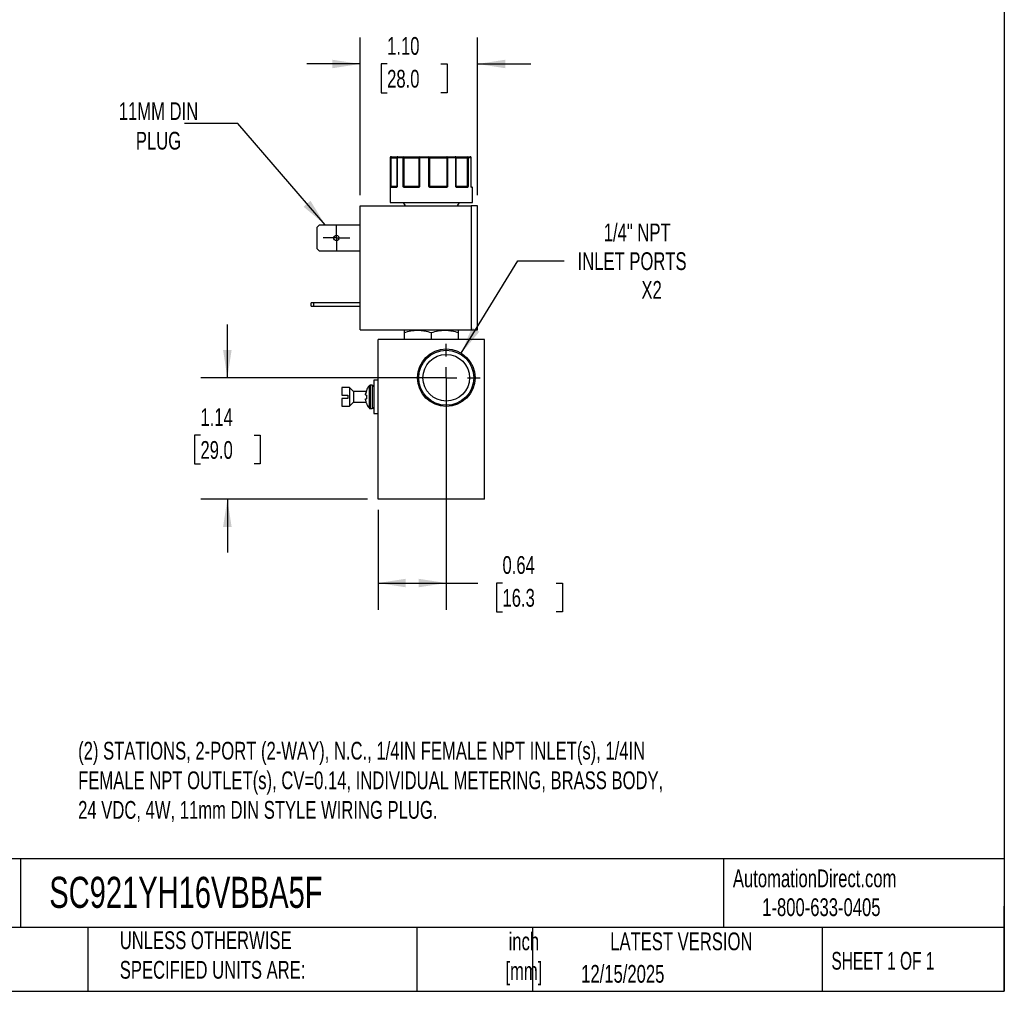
# Model space of a CAD drawing. Header units: inches. Extents: x 0.5 to 22.1, y 0.5 to 16.5.
# Tile 13 of 20: x 12.3 to 21.5, y 0.5 to 9.6. Entities that reach past the tile are written whole.
import ezdxf

# ---------------------------------------------------------------- set-up
doc = ezdxf.new("R2010")
doc.units = ezdxf.units.IN
doc.header["$LTSCALE"] = 2
doc.header["$MEASUREMENT"] = 0
doc.linetypes.add('SLD-Center', pattern=[0.75, 0.6, -0.05, 0.05, -0.05])
doc.linetypes.add('SLD-Solid', pattern=[0])
doc.layers.add('CENTER', color=40, linetype='SLD-Center')
doc.layers.add('DIMENSIONS', color=140, linetype='SLD-Solid', lineweight=25)
doc.layers.add('TEXT', color=140, linetype='SLD-Solid', lineweight=25)
doc.styles.add('SLDTEXTSTYLE0', font='TXT', dxfattribs={"width": 0.7})
doc.styles.add('SLDTEXTSTYLE1', font='TXT', dxfattribs={"width": 0.65})
doc.dimstyles.new('SLDDIMSTYLE2', dxfattribs={"dimtxt": 0.169922, "dimasz": 0.26, "dimexe": 0, "dimexo": 0.0625, "dimgap": 0.04248, "dimtad": 0, "dimtih": 1, "dimtoh": 1, "dimrnd": 1e-09, "dimzin": 4, "dimdsep": 46, "dimtxsty": 'SLDTEXTSTYLE0', "dimsah": 1, "dimcen": 0.09, "dimadec": 0, "dimazin": 1, "dimtfac": 1, "dimtmove": 0, "dimatfit": 0, "dimfxl": 0, "dimfrac": 2, "dimtolj": 1, "dimtzin": 12, "dimarcsym": 0})
doc.dimstyles.new('SLDDIMSTYLE3', dxfattribs={"dimtxt": 0.169922, "dimasz": 0.26, "dimexe": 0, "dimexo": 0.0625, "dimgap": 0.04248, "dimtad": 0, "dimtih": 1, "dimtoh": 1, "dimrnd": 1e-09, "dimdsep": 46, "dimtxsty": 'SLDTEXTSTYLE0', "dimsah": 1, "dimcen": 0.09, "dimadec": 0, "dimazin": 2, "dimtfac": 1, "dimtofl": 0, "dimtmove": 0, "dimatfit": 3, "dimfxl": 0, "dimfrac": 2, "dimtolj": 1, "dimtzin": 12, "dimarcsym": 0})
doc.dimstyles.new('SLDDIMSTYLE4', dxfattribs={"dimtxt": 0.169922, "dimasz": 0.26, "dimexe": 0, "dimexo": 0.0625, "dimgap": 0.04248, "dimtad": 0, "dimtih": 1, "dimtoh": 1, "dimrnd": 1e-09, "dimzin": 12, "dimdsep": 46, "dimtxsty": 'SLDTEXTSTYLE0', "dimsah": 1, "dimcen": 0.09, "dimadec": 0, "dimazin": 3, "dimtfac": 1, "dimtmove": 0, "dimatfit": 0, "dimfxl": 0, "dimfrac": 2, "dimtolj": 1, "dimtzin": 12, "dimarcsym": 0})
doc.dimstyles.new('SLDDIMSTYLE5', dxfattribs={"dimtxt": 0.169922, "dimasz": 0.26, "dimexe": 0, "dimexo": 0.0625, "dimgap": 0.04248, "dimtad": 0, "dimtih": 1, "dimtoh": 1, "dimrnd": 1e-09, "dimzin": 12, "dimdsep": 46, "dimtxsty": 'SLDTEXTSTYLE0', "dimsah": 1, "dimcen": 0, "dimadec": 0, "dimazin": 3, "dimtfac": 1, "dimtofl": 0, "dimtmove": 0, "dimatfit": 3, "dimfxl": 0, "dimfrac": 2, "dimtolj": 1, "dimtzin": 12, "dimarcsym": 0})
doc.dimstyles.new('SLDDIMSTYLE6', dxfattribs={"dimtxt": 0.18, "dimasz": 0.26, "dimexe": 0, "dimexo": 0.0625, "dimgap": 0, "dimtad": 0, "dimtih": 1, "dimtoh": 1, "dimdec": 0, "dimrnd": 1e-09, "dimzin": 0, "dimdsep": 46, "dimtxsty": 'Standard', "dimsah": 1, "dimcen": 0.09, "dimadec": 0, "dimazin": 0, "dimtfac": 0.26, "dimtdec": 0, "dimtofl": 0, "dimtmove": 0, "dimatfit": 3, "dimfxl": 0, "dimfrac": 2, "dimtolj": 1, "dimtzin": 0, "dimarcsym": 0})

# ---------------------------------------------------------------- blocks, each defined once
blk = doc.blocks.new('_D_8')
at = {"layer": 'DIMENSIONS'}
for p, q in [((16.2619, 6.1603), (16.2619, 4.0829)), ((15.6219, 5.0203), (15.6219, 4.0829)), ((15.6219, 4.3329), (16.2619, 4.3329)), ((16.2619, 4.3329), (16.5594, 4.3329)), ((16.7897, 4.3329), (16.7326, 4.3329)), ((16.7326, 4.3329), (16.7326, 4.0628)), ((17.2946, 4.3329), (17.3517, 4.3329)), ((17.3517, 4.3329), (17.3517, 4.0628)), ((16.7326, 4.0628), (16.7897, 4.0628)), ((17.3517, 4.0628), (17.2946, 4.0628))]:
    blk.add_line(p, q, dxfattribs=at)
for points in [[(15.6219, 4.3329), (15.8819, 4.2929), (15.8819, 4.3729)], [(16.2619, 4.3329), (16.0019, 4.3729), (16.0019, 4.2929)]]:
    blk.add_solid(points, dxfattribs=at)
at = {"layer": 'DIMENSIONS', "char_height": 0.16667, "attachment_point": 1, "style": 'SLDTEXTSTYLE0'}
for s, insert in [('0.64', (16.7897, 4.5858)), ('16.3', (16.7897, 4.2777))]:
    blk.add_mtext(s, dxfattribs=dict(at, insert=insert))
blk = doc.blocks.new('_D_9')
at = {"layer": 'DIMENSIONS'}
for p, q in [((14.2072, 6.2603), (14.2072, 6.7603)), ((16.1619, 6.2603), (13.9572, 6.2603)), ((13.9547, 5.721), (13.8976, 5.721)), ((13.8976, 5.721), (13.8976, 5.4509)), ((14.4596, 5.721), (14.5167, 5.721)), ((14.5167, 5.721), (14.5167, 5.4509)), ((13.8976, 5.4509), (13.9547, 5.4509)), ((14.5167, 5.4509), (14.4596, 5.4509)), ((15.5219, 5.1203), (13.9572, 5.1203)), ((14.2072, 5.1203), (14.2072, 4.6203))]:
    blk.add_line(p, q, dxfattribs=at)
for points in [[(14.2072, 6.2603), (14.2472, 6.5203), (14.1672, 6.5203)], [(14.2072, 5.1203), (14.1672, 4.8603), (14.2472, 4.8603)]]:
    blk.add_solid(points, dxfattribs=at)
at = {"layer": 'DIMENSIONS', "char_height": 0.16667, "attachment_point": 1, "style": 'SLDTEXTSTYLE0'}
for s, insert in [('1.14', (13.9547, 5.9739)), ('29.0', (13.9547, 5.6658))]:
    blk.add_mtext(s, dxfattribs=dict(at, insert=insert))
blk = doc.blocks.new('_D_10')
at = {"layer": 'DIMENSIONS'}
for p, q in [((16.4025, 6.4906), (16.9323, 7.3585)), ((16.9323, 7.3585), (17.3698, 7.3585))]:
    blk.add_line(p, q, dxfattribs=at)
blk.add_solid([(16.4025, 6.4906), (16.5721, 6.6917), (16.5038, 6.7334)], dxfattribs=at)
at = {"layer": 'DIMENSIONS', "attachment_point": 1, "style": 'SLDTEXTSTYLE0'}
for s, insert, char_height in [('1/4" NPT', (17.7404, 7.7084), 0.16667), ('INLET PORTS', (17.4948, 7.4383), 0.166667), ('X2', (18.0941, 7.1683), 0.16667)]:
    blk.add_mtext(s, dxfattribs=dict(at, insert=insert, char_height=char_height))
blk = doc.blocks.new('_D_11')
at = {"layer": 'DIMENSIONS'}
for p, q in [((15.4526, 7.9757), (15.4526, 9.456)), ((16.5566, 7.9757), (16.5566, 9.456)), ((15.4526, 9.206), (14.9526, 9.206)), ((15.707, 9.206), (15.6499, 9.206)), ((15.6499, 9.206), (15.6499, 8.9359)), ((16.2119, 9.206), (16.269, 9.206)), ((16.269, 9.206), (16.269, 8.9359)), ((16.5566, 9.206), (17.0566, 9.206)), ((15.6499, 8.9359), (15.707, 8.9359)), ((16.269, 8.9359), (16.2119, 8.9359))]:
    blk.add_line(p, q, dxfattribs=at)
for points in [[(15.4526, 9.206), (15.1926, 9.246), (15.1926, 9.166)], [(16.5566, 9.206), (16.8166, 9.166), (16.8166, 9.246)]]:
    blk.add_solid(points, dxfattribs=at)
at = {"layer": 'DIMENSIONS', "char_height": 0.16667, "attachment_point": 1, "style": 'SLDTEXTSTYLE0'}
for s, insert in [('1.10', (15.707, 9.4589)), ('28.0', (15.707, 9.1508))]:
    blk.add_mtext(s, dxfattribs=dict(at, insert=insert))
blk = doc.blocks.new('SW_CENTERMARKSYMBOL_6')
at = {"layer": 'CENTER', "color": 0}
for p, q in [((0, 0.1), (0, 0.125)), ((0, 0), (0, 0.1)), ((-0.1, 0), (-0.125, 0)), ((0, 0), (-0.1, 0)), ((0, 0), (0, -0.1)), ((0, 0), (0.1, 0)), ((0.1, 0), (0.125, 0)), ((0, -0.1), (0, -0.125))]:
    blk.add_line(p, q, dxfattribs=at)
blk = doc.blocks.new('SW_CENTERMARKSYMBOL_7')
at = {"layer": 'CENTER', "color": 0}
for p, q in [((0, 0.2), (0, 0.319)), ((0, 0), (0, 0.1)), ((-0.2, 0), (-0.319, 0)), ((0, 0), (-0.1, 0)), ((0, 0), (0, -0.1)), ((0, 0), (0.1, 0)), ((0.2, 0), (0.319, 0)), ((0, -0.2), (0, -0.319))]:
    blk.add_line(p, q, dxfattribs=at)

msp = doc.modelspace()

# ---------------------------------------------------------------- linework, layer by layer
for p, q in [((15.7369, 8.3257), (15.7369, 7.9057)), ((15.7394, 8.3257), (15.7369, 8.3257)), ((15.7394, 8.0557), (15.7394, 8.3257)), ((15.744, 8.3257), (15.7394, 8.3257)), ((15.744, 8.0557), (15.744, 8.3257)), ((15.744, 8.3257), (15.7989, 8.3257)), ((15.7989, 8.3257), (15.7989, 8.0557)), ((15.8006, 8.3257), (15.7989, 8.3257)), ((15.8006, 8.3257), (15.8006, 8.0557)), ((15.8572, 8.3257), (15.8006, 8.3257)), ((15.8572, 8.0557), (15.8572, 8.3257)), ((15.8654, 8.3257), (15.8572, 8.3257)), ((15.8654, 8.3257), (16.0057, 8.3257)), ((15.8654, 8.0557), (15.8654, 8.3257)), ((16.0121, 8.3257), (16.0057, 8.3257)), ((16.0057, 8.3257), (16.0057, 8.0557)), ((16.0121, 8.3257), (16.0121, 8.0557)), ((16.0988, 8.3257), (16.0121, 8.3257)), ((16.0988, 8.0557), (16.0988, 8.3257)), ((16.1068, 8.3257), (16.0988, 8.3257)), ((16.1068, 8.0557), (16.1068, 8.3257)), ((16.1068, 8.3257), (16.2663, 8.3257)), ((16.2663, 8.3257), (16.2663, 8.0557)), ((16.275, 8.3257), (16.2663, 8.3257)), ((16.275, 8.3257), (16.275, 8.0557)), ((16.3512, 8.3257), (16.275, 8.3257)), ((16.3512, 8.0557), (16.3512, 8.3257)), ((16.3552, 8.3257), (16.3512, 8.3257)), ((16.3552, 8.0557), (16.3552, 8.3257)), ((16.3552, 8.3257), (16.4594, 8.3257)), ((16.4594, 8.3257), (16.4594, 8.0557)), ((16.4662, 8.3257), (16.4594, 8.3257)), ((16.4662, 8.3257), (16.4662, 8.0557)), ((16.4963, 8.3257), (16.4662, 8.3257)), ((16.4963, 8.0557), (16.4963, 8.3257)), ((16.4966, 8.3257), (16.4963, 8.3257)), ((16.4966, 8.0557), (16.4966, 8.3257)), ((15.7394, 8.0557), (15.744, 8.0557)), ((15.7921, 8.0457), (15.7415, 8.0457)), ((15.7989, 8.0557), (15.744, 8.0557)), ((15.7989, 8.0557), (15.8006, 8.0557)), ((15.8572, 8.0557), (15.8654, 8.0557)), ((16.0057, 8.0557), (15.8654, 8.0557)), ((15.9969, 8.0457), (15.8689, 8.0457)), ((16.0057, 8.0557), (16.0121, 8.0557)), ((16.0988, 8.0557), (16.1068, 8.0557)), ((16.2663, 8.0557), (16.1068, 8.0557)), ((16.2602, 8.0457), (16.1147, 8.0457)), ((16.2663, 8.0557), (16.275, 8.0557)), ((16.3512, 8.0557), (16.3552, 8.0557)), ((16.4594, 8.0557), (16.3552, 8.0557)), ((16.4588, 8.0457), (16.3638, 8.0457)), ((16.4594, 8.0557), (16.4662, 8.0557)), ((16.4965, 8.0549), (16.4963, 8.0557)), ((16.4963, 8.0557), (16.4966, 8.0557)), ((16.5069, 8.0457), (16.4997, 8.0457)), ((16.5069, 7.9057), (16.5069, 8.0457)), ((15.4526, 6.7087), (15.4526, 7.8757)), ((15.4526, 7.8757), (16.4966, 7.8757)), ((15.7369, 7.9057), (16.5069, 7.9057)), ((15.8584, 7.9057), (15.8757, 7.8757)), ((16.368, 7.8757), (16.3854, 7.9057)), ((16.4966, 7.8757), (16.4966, 6.7087)), ((16.5566, 7.8757), (16.4966, 7.8757)), ((16.5566, 6.7087), (16.5566, 7.8757)), ((15.0506, 7.6755), (15.0718, 7.6967)), ((15.0506, 7.4699), (15.0506, 7.6755)), ((15.0718, 7.6967), (15.4526, 7.6967)), ((15.0718, 7.4487), (15.0506, 7.4699)), ((15.4526, 7.4487), (15.0718, 7.4487)), ((14.9946, 6.9337), (14.9946, 6.9647)), ((15.0158, 6.9647), (14.9946, 6.9647)), ((14.9946, 6.9337), (15.0158, 6.9337)), ((15.0158, 6.9647), (15.0158, 6.9337)), ((15.4526, 6.9647), (15.0158, 6.9647)), ((15.0158, 6.9337), (15.4526, 6.9337)), ((15.4526, 6.7087), (16.4966, 6.7087)), ((15.8699, 6.7087), (15.8659, 6.7064)), ((15.8659, 6.6836), (15.8659, 6.6203)), ((16.1219, 6.6203), (16.1219, 6.6836)), ((16.3778, 6.7064), (16.3738, 6.7087)), ((16.3778, 6.6203), (16.3778, 6.6836)), ((16.4966, 6.7087), (16.5566, 6.7087)), ((15.6219, 5.1203), (15.6219, 6.6203)), ((16.6219, 6.6203), (15.6219, 6.6203)), ((16.6219, 5.1203), (16.6219, 6.6203)), ((15.6219, 6.2363), (15.5819, 6.2363)), ((15.5819, 6.2363), (15.5819, 5.9243)), ((15.3544, 6.1678), (15.2819, 6.1678)), ((15.2819, 6.1678), (15.2819, 6.0953)), ((15.3919, 6.1303), (15.3544, 6.1678)), ((15.3544, 6.1678), (15.3544, 5.9928)), ((15.5107, 6.1303), (15.3919, 6.1303)), ((15.3919, 6.1303), (15.3919, 6.0303)), ((15.5127, 6.1399), (15.5127, 6.1375)), ((15.5373, 6.1842), (15.5373, 5.9764)), ((15.5675, 6.1898), (15.5487, 6.1898)), ((15.5487, 6.1898), (15.5487, 5.9708)), ((15.5675, 6.1898), (15.5675, 5.9708)), ((15.2819, 6.0953), (15.3369, 6.0953)), ((15.2819, 6.0653), (15.2819, 5.9928)), ((15.3369, 6.0653), (15.2819, 6.0653)), ((15.3369, 6.0953), (15.3369, 6.0653)), ((15.3544, 5.9928), (15.3919, 6.0303)), ((15.3919, 6.0303), (15.5107, 6.0303)), ((15.5127, 6.0968), (15.5127, 6.0637)), ((15.5127, 6.023), (15.5127, 6.0207)), ((15.2819, 5.9928), (15.3544, 5.9928)), ((15.5487, 5.9708), (15.5675, 5.9708)), ((15.5819, 5.9243), (15.6219, 5.9243)), ((16.6219, 5.1203), (15.6219, 5.1203))]:
    msp.add_line(p, q)
at = {"flags": 128}
for points in [[(15.744, 8.3257), (15.7441, 8.3277), (15.7444, 8.3295), (15.7449, 8.3313), (15.7455, 8.3328), (15.7463, 8.334), (15.7473, 8.3349), (15.7483, 8.3355), (15.7493, 8.3357)], [(16.0149, 8.3357), (16.0144, 8.3355), (16.0138, 8.3349), (16.0134, 8.334), (16.0129, 8.3328), (16.0126, 8.3313), (16.0123, 8.3295), (16.0121, 8.3277), (16.0121, 8.3257)], [(16.271, 8.3357), (16.2701, 8.3355), (16.2692, 8.3349), (16.2684, 8.334), (16.2677, 8.3328), (16.2671, 8.3313), (16.2667, 8.3295), (16.2664, 8.3277), (16.2663, 8.3257)], [(16.271, 8.3357), (16.2718, 8.3355), (16.2725, 8.3349), (16.2732, 8.334), (16.2738, 8.3328), (16.2743, 8.3313), (16.2747, 8.3295), (16.2749, 8.3277), (16.275, 8.3257)], [(16.3512, 8.3257), (16.3511, 8.3277), (16.3508, 8.3295), (16.3502, 8.3313), (16.3495, 8.3328), (16.3486, 8.334), (16.3475, 8.3349), (16.3464, 8.3355), (16.3453, 8.3357)], [(15.8689, 8.0457), (15.869, 8.0467), (15.8692, 8.0476), (15.8695, 8.0485), (15.8699, 8.0492), (15.8704, 8.0499), (15.871, 8.0503), (15.8716, 8.0506), (15.8722, 8.0507)], [(15.9969, 8.0457), (15.997, 8.0467), (15.9971, 8.0476), (15.9972, 8.0485), (15.9974, 8.0492), (15.9977, 8.0499), (15.9979, 8.0503), (15.9982, 8.0506), (15.9986, 8.0507)], [(16.2602, 8.0457), (16.2602, 8.0467), (16.2601, 8.0476), (16.2599, 8.0485), (16.2597, 8.0492), (16.2595, 8.0499), (16.2591, 8.0503), (16.2588, 8.0506), (16.2585, 8.0507)], [(16.3638, 8.0457), (16.3637, 8.0467), (16.3635, 8.0476), (16.3633, 8.0485), (16.3629, 8.0492), (16.3624, 8.0499), (16.3618, 8.0503), (16.3613, 8.0506), (16.3606, 8.0507)], [(16.4977, 8.05), (16.4976, 8.0503), (16.4974, 8.0506)]]:
    msp.add_lwpolyline(points, dxfattribs=at)
for centre, radius in [((15.2306, 7.5727), 0.025), ((16.2619, 6.2603), 0.2699), ((16.2619, 6.2603), 0.2582), ((16.2619, 6.2603), 0.219)]:
    msp.add_circle(centre, radius)
for centre, radius, start, end in [((15.7469, 8.3257), 0.01, 90, 180), ((15.7493, 8.3257), 0.00997, 90.1891, 180.18786), ((15.8089, 8.3257), 0.01, 90, 180), ((15.8098, 8.3265), 0.00929, 95.62075, 184.6883), ((15.8659, 8.327), 0.00889, 102.45409, 188.52671), ((15.8457, 8.3282), 0.0198, 352.88948, 22.35739), ((16.0153, 8.3261), 0.00965, 92.31297, 182.13977), ((16.141, 8.3282), 0.0423, 169.76288, 183.37998), ((16.0979, 8.3268), 0.009, 352.76857, 80.19988), ((16.3452, 8.3257), 0.01, 359.97676, 89.97674), ((16.4461, 8.3281), 0.0135, 349.84758, 34.21964), ((16.4567, 8.3262), 0.00952, 356.9882, 86.63231), ((16.4866, 8.3257), 0.01, 0, 90), ((16.4865, 8.3258), 0.00987, 359.21626, 89.19421), ((15.7446, 8.0479), 0.00451, 107.92872, 170.04749), ((15.7465, 8.0457), 0.00497, 90.35165, 180.34738), ((15.7363, 8.0556), 0.0077, 334.10893, 1.12435), ((15.7967, 8.046), 0.00468, 94.76017, 184.07609), ((15.7998, 8.05), 0.00294, 148.39264, 206.75277), ((15.7939, 8.0557), 0.005, 334.12739, 0), ((15.8693, 8.0442), 0.00879, 115.09392, 149.62823), ((15.8936, 8.0555), 0.0283, 179.57898, 186.71527), ((16.0005, 8.0557), 0.00521, 318.04613, 0.33517), ((16.0122, 8.054), 0.00808, 192.8266, 221.07682), ((16.1719, 7.9974), 0.0843, 139.43736, 142.51373), ((16.1128, 8.0556), 0.006, 179.08503, 214.7124), ((16.1818, 8.047), 0.0671, 176.79786, 181.06639), ((16.2577, 8.0555), 0.00867, 337.28817, 1.09595), ((16.2582, 8.041), 0.0134, 34.67236, 56.16715), ((16.3602, 8.0557), 0.005, 179.99607, 224.63667), ((16.3538, 8.0508), 0.0032, 318.07271, 25.41426), ((16.4541, 8.046), 0.00472, 356.44605, 85.93845), ((16.4773, 8.0555), 0.0179, 179.35408, 190.65511), ((16.4575, 8.0462), 0.00635, 22.66314, 69.92586), ((16.5016, 8.0557), 0.005, 180, 189.25209), ((16.4947, 8.0457), 0.00503, 359.84609, 54.88208), ((16.4947, 8.0492), 0.00307, 350.12107, 14.33424), ((16.5019, 8.0457), 0.005, 0, 90), ((15.6717, 6.0803), 0.1699, 142.29025, 159.45914), ((15.5487, 6.1754), 0.0144, 90, 142.29025), ((15.5675, 6.1754), 0.0144, 0, 90), ((15.6717, 6.0803), 0.1699, 200.54086, 217.70975), ((15.5487, 5.9852), 0.0144, 217.70975, 270), ((15.5675, 5.9852), 0.0144, 270, 0)]:
    msp.add_arc(centre, radius, start, end)
for points, knots in [([(15.7493, 8.3357), (15.7555, 8.3357), (15.768, 8.3357), (15.7841, 8.3357), (15.7974, 8.3357), (15.8058, 8.3357), (15.8083, 8.3357), (15.8089, 8.3357)], [0, 0, 0, 0, 0.225941, 0.451984, 0.690767, 0.929757, 1, 1, 1, 1]), ([(15.864, 8.3357), (15.8666, 8.3357), (15.8716, 8.3357), (15.8792, 8.3357), (15.8868, 8.3357), (15.8943, 8.3357), (15.9019, 8.3357), (15.9148, 8.3357), (15.9328, 8.3357), (15.9547, 8.3357), (15.9745, 8.3357), (15.9897, 8.3357), (16.0007, 8.3357), (16.0087, 8.3357), (16.0129, 8.3357), (16.0149, 8.3357)], [0, 0, 0, 0, 0.040712, 0.081199, 0.121575, 0.161957, 0.202462, 0.243205, 0.371568, 0.500042, 0.628406, 0.75688, 0.838051, 0.918781, 1, 1, 1, 1]), ([(16.0994, 8.3357), (16.1011, 8.3357), (16.1046, 8.3357), (16.1102, 8.3357), (16.1159, 8.3357), (16.122, 8.3357), (16.1283, 8.3357), (16.1395, 8.3357), (16.1565, 8.3357), (16.1799, 8.3357), (16.204, 8.3357), (16.2251, 8.3357), (16.2429, 8.3357), (16.2573, 8.3357), (16.2664, 8.3357), (16.271, 8.3357)], [0, 0, 0, 0, 0.040712, 0.081199, 0.121575, 0.161957, 0.202462, 0.243205, 0.371568, 0.500042, 0.628406, 0.75688, 0.838051, 0.918781, 1, 1, 1, 1]), ([(16.3453, 8.3357), (16.3454, 8.3357), (16.3457, 8.3357), (16.3466, 8.3357), (16.3479, 8.3357), (16.3496, 8.3357), (16.3517, 8.3357), (16.356, 8.3357), (16.364, 8.3357), (16.378, 8.3357), (16.395, 8.3357), (16.4123, 8.3357), (16.4284, 8.3357), (16.4425, 8.3357), (16.4523, 8.3357), (16.4573, 8.3357)], [0, 0, 0, 0, 0.040712, 0.081199, 0.121575, 0.161957, 0.202462, 0.243205, 0.371568, 0.500042, 0.628406, 0.75688, 0.838051, 0.918781, 1, 1, 1, 1]), ([(15.7401, 8.0487), (15.7401, 8.0491), (15.7399, 8.0502), (15.7397, 8.0518), (15.7395, 8.0537), (15.7394, 8.055), (15.7394, 8.0557)], [0, 0, 0, 0, 0.236129, 0.498993, 0.712542, 1, 1, 1, 1]), ([(15.7415, 8.0457), (15.7414, 8.0457), (15.7411, 8.0458), (15.7407, 8.0464), (15.7404, 8.0473), (15.7402, 8.0482), (15.7401, 8.0487)], [0, 0, 0, 0, 0.270747, 0.52324, 0.763872, 1, 1, 1, 1]), ([(15.7972, 8.0487), (15.7969, 8.0483), (15.7963, 8.0476), (15.7954, 8.0467), (15.7943, 8.0461), (15.7932, 8.0458), (15.7925, 8.0457), (15.7921, 8.0457)], [0, 0, 0, 0, 0.188808, 0.379511, 0.575987, 0.781785, 1, 1, 1, 1]), ([(15.7985, 8.0536), (15.7983, 8.0532), (15.7979, 8.0525), (15.7974, 8.0516), (15.7971, 8.0512)], [0, 0, 0, 0, 0.50714, 1, 1, 1, 1]), ([(15.8006, 8.0557), (15.8003, 8.055), (15.7998, 8.0537), (15.799, 8.0518), (15.7981, 8.0502), (15.7975, 8.0492), (15.7972, 8.0487)], [0, 0, 0, 0, 0.291242, 0.500217, 0.762096, 1, 1, 1, 1]), ([(15.8617, 8.0487), (15.8613, 8.0491), (15.8604, 8.0502), (15.8593, 8.0518), (15.8582, 8.0537), (15.8575, 8.055), (15.8572, 8.0557)], [0, 0, 0, 0, 0.236129, 0.498993, 0.712542, 1, 1, 1, 1]), ([(15.8689, 8.0457), (15.8682, 8.0457), (15.8669, 8.0458), (15.8649, 8.0464), (15.8632, 8.0473), (15.8622, 8.0482), (15.8617, 8.0487)], [0, 0, 0, 0, 0.270747, 0.52324, 0.763872, 1, 1, 1, 1]), ([(16.0061, 8.0487), (16.0056, 8.0483), (16.0046, 8.0476), (16.0029, 8.0467), (16.001, 8.0461), (15.999, 8.0458), (15.9977, 8.0457), (15.9969, 8.0457)], [0, 0, 0, 0, 0.188808, 0.379511, 0.575987, 0.781785, 1, 1, 1, 1]), ([(16.0121, 8.0557), (16.0116, 8.055), (16.0107, 8.0537), (16.0093, 8.0518), (16.0078, 8.0502), (16.0067, 8.0492), (16.0061, 8.0487)], [0, 0, 0, 0, 0.291242, 0.500217, 0.762096, 1, 1, 1, 1]), ([(16.105, 8.0487), (16.1044, 8.0491), (16.1032, 8.0502), (16.1017, 8.0518), (16.1002, 8.0537), (16.0993, 8.055), (16.0988, 8.0557)], [0, 0, 0, 0, 0.236129, 0.498993, 0.712542, 1, 1, 1, 1]), ([(16.1147, 8.0457), (16.1137, 8.0457), (16.1119, 8.0458), (16.1094, 8.0464), (16.107, 8.0473), (16.1057, 8.0482), (16.105, 8.0487)], [0, 0, 0, 0, 0.270747, 0.52324, 0.763872, 1, 1, 1, 1]), ([(16.2692, 8.0487), (16.2687, 8.0483), (16.2678, 8.0476), (16.2661, 8.0467), (16.2643, 8.0461), (16.2623, 8.0458), (16.2609, 8.0457), (16.2602, 8.0457)], [0, 0, 0, 0, 0.188808, 0.379511, 0.575987, 0.781785, 1, 1, 1, 1]), ([(16.275, 8.0557), (16.2745, 8.055), (16.2736, 8.0537), (16.2723, 8.0518), (16.2709, 8.0502), (16.2698, 8.0492), (16.2692, 8.0487)], [0, 0, 0, 0, 0.291242, 0.500217, 0.762096, 1, 1, 1, 1]), ([(16.3562, 8.0487), (16.3557, 8.0491), (16.3548, 8.0502), (16.3536, 8.0518), (16.3524, 8.0537), (16.3516, 8.055), (16.3512, 8.0557)], [0, 0, 0, 0, 0.2361294, 0.4989929, 0.7125421, 1, 1, 1, 1]), ([(16.3638, 8.0457), (16.3631, 8.0457), (16.3617, 8.0458), (16.3596, 8.0464), (16.3578, 8.0473), (16.3567, 8.0482), (16.3562, 8.0487)], [0, 0, 0, 0, 0.270747, 0.52324, 0.763872, 1, 1, 1, 1]), ([(16.4634, 8.0487), (16.4631, 8.0483), (16.4626, 8.0476), (16.4618, 8.0467), (16.4609, 8.0461), (16.4599, 8.0458), (16.4592, 8.0457), (16.4588, 8.0457)], [0, 0, 0, 0, 0.188808, 0.379511, 0.575987, 0.781785, 1, 1, 1, 1]), ([(16.4662, 8.0557), (16.466, 8.055), (16.4656, 8.0537), (16.4649, 8.0518), (16.4642, 8.0502), (16.4636, 8.0492), (16.4634, 8.0487)], [0, 0, 0, 0, 0.291242, 0.500217, 0.762096, 1, 1, 1, 1]), ([(16.4977, 8.0487), (16.4976, 8.0491), (16.4973, 8.0502), (16.497, 8.0518), (16.4967, 8.0537), (16.4964, 8.055), (16.4963, 8.0557)], [0, 0, 0, 0, 0.236129, 0.498993, 0.712542, 1, 1, 1, 1]), ([(16.5011, 8.0507), (16.5013, 8.0507), (16.5018, 8.0507), (16.4989, 8.0507), (16.4973, 8.0507)], [0, 0, 0, 0, 0.452021, 1, 1, 1, 1]), ([(16.4978, 8.0495), (16.4978, 8.0495), (16.4979, 8.0494), (16.4978, 8.0497), (16.4977, 8.05)], [0, 0, 0, 0, 0.050731, 1, 1, 1, 1]), ([(16.4997, 8.0457), (16.4995, 8.0457), (16.4992, 8.0458), (16.4986, 8.0464), (16.4981, 8.0473), (16.4979, 8.0482), (16.4977, 8.0487)], [0, 0, 0, 0, 0.270747, 0.52324, 0.763872, 1, 1, 1, 1]), ([(15.8659, 6.6836), (15.8868, 6.6905), (15.9079, 6.6963), (15.9504, 6.7042), (15.9719, 6.7064), (16.0045, 6.7064), (16.0155, 6.7059), (16.0371, 6.7038), (16.0478, 6.7023), (16.0798, 6.6963), (16.1009, 6.6905), (16.1219, 6.6836)], [0, 0, 0, 0, 0.25, 0.25, 0.5, 0.5, 0.625, 0.625, 0.75, 0.75, 1, 1, 1, 1]), ([(16.1219, 6.6836), (16.1427, 6.6905), (16.1638, 6.6963), (16.2063, 6.7042), (16.2278, 6.7064), (16.2604, 6.7064), (16.2714, 6.7059), (16.293, 6.7038), (16.3037, 6.7023), (16.3357, 6.6963), (16.3568, 6.6905), (16.3778, 6.6836)], [0, 0, 0, 0, 0.25, 0.25, 0.5, 0.5, 0.625, 0.625, 0.75, 0.75, 1, 1, 1, 1]), ([(15.5047, 6.1011), (15.5046, 6.1012), (15.5046, 6.1014), (15.5046, 6.1017), (15.5046, 6.102), (15.5046, 6.1023), (15.5046, 6.1026), (15.5046, 6.1027), (15.5046, 6.1028), (15.5047, 6.103)], [0, 0, 0, 0, 0.00002970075, 0.00002970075, 0.00002970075, 0.00005940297, 0.00005940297, 0.00005940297, 0.00006914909, 0.00006914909, 0.00006914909, 0.00006914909]), ([(15.5047, 6.0576), (15.5046, 6.058), (15.5046, 6.0583), (15.5046, 6.0586), (15.5046, 6.0589), (15.5046, 6.0591), (15.5046, 6.0593), (15.5046, 6.0594), (15.5046, 6.0594), (15.5047, 6.0595)], [0, 0, 0, 0, 0.00002970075, 0.00002970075, 0.00002970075, 0.00005940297, 0.00005940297, 0.00005940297, 0.00006914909, 0.00006914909, 0.00006914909, 0.00006914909])]:
    msp.add_open_spline(points, degree=3, knots=knots)
for points in [[(15.8089, 8.3357), (15.8247, 8.3357), (15.8432, 8.3357), (15.864, 8.3357)], [(16.0149, 8.3357), (16.0424, 8.3357), (16.0708, 8.3357), (16.0994, 8.3357)], [(16.271, 8.3357), (16.2973, 8.3357), (16.3222, 8.3357), (16.3453, 8.3357)], [(16.4573, 8.3357), (16.4701, 8.3357), (16.4799, 8.3357), (16.4866, 8.3357)], [(15.7394, 8.0557), (15.7398, 8.0544), (15.7418, 8.0531), (15.7432, 8.0522)], [(15.7432, 8.0522), (15.7441, 8.0511), (15.7452, 8.0507), (15.7465, 8.0507)], [(15.7465, 8.0507), (15.7541, 8.0507), (15.771, 8.0507), (15.7964, 8.0507)], [(15.8006, 8.0557), (15.7994, 8.0549), (15.7988, 8.0542), (15.7984, 8.0535)], [(15.8572, 8.0557), (15.8599, 8.0544), (15.8632, 8.0531), (15.8656, 8.0522)], [(15.8656, 8.0522), (15.8674, 8.0511), (15.8698, 8.0507), (15.8722, 8.0507)], [(15.8722, 8.0507), (15.9092, 8.0507), (15.9521, 8.0507), (15.9986, 8.0507)], [(15.9986, 8.0507), (16.0007, 8.0507), (16.0028, 8.0511), (16.0043, 8.0522)], [(16.0043, 8.0522), (16.006, 8.0531), (16.0085, 8.0544), (16.0121, 8.0557)], [(16.0988, 8.0557), (16.1025, 8.0544), (16.1057, 8.0531), (16.1078, 8.0522)], [(16.1078, 8.0522), (16.1097, 8.0511), (16.1122, 8.0507), (16.1148, 8.0507)], [(16.1148, 8.0507), (16.1638, 8.0507), (16.2126, 8.0507), (16.2585, 8.0507)], [(16.2585, 8.0507), (16.2611, 8.0507), (16.2637, 8.0511), (16.2657, 8.0522)], [(16.2657, 8.0522), (16.2681, 8.0531), (16.2715, 8.0544), (16.275, 8.0557)], [(16.3512, 8.0557), (16.3542, 8.0544), (16.3557, 8.0531), (16.3567, 8.0522)], [(16.3567, 8.0522), (16.3578, 8.0511), (16.3592, 8.0507), (16.3606, 8.0507)], [(16.3606, 8.0507), (16.3988, 8.0507), (16.4307, 8.0507), (16.4544, 8.0507)], [(16.4544, 8.0507), (16.4564, 8.0507), (16.4583, 8.0511), (16.4597, 8.0522)], [(16.4597, 8.0522), (16.4617, 8.0531), (16.4645, 8.0544), (16.4662, 8.0557)], [(15.8659, 6.7064), (15.8659, 6.7064), (15.8659, 6.6975), (15.8659, 6.6836)], [(16.3778, 6.6836), (16.3778, 6.6975), (16.3778, 6.7064), (16.3778, 6.7064)], [(15.5047, 6.103), (15.5048, 6.1043), (15.505, 6.1069), (15.5054, 6.1095), (15.5055, 6.1108)], [(15.5055, 6.0977), (15.5054, 6.0983), (15.505, 6.0994), (15.5048, 6.1005), (15.5047, 6.1011)], [(15.5055, 6.1108), (15.5056, 6.1112), (15.5057, 6.1117), (15.5058, 6.1122)], [(15.5127, 6.1375), (15.5097, 6.1293), (15.5074, 6.1208), (15.5058, 6.1122)], [(15.5058, 6.1122), (15.5074, 6.1208), (15.5097, 6.1293), (15.5127, 6.1375)], [(15.5047, 6.0595), (15.5048, 6.06), (15.505, 6.0612), (15.5054, 6.0623), (15.5055, 6.0628)], [(15.5055, 6.0497), (15.5054, 6.051), (15.505, 6.0537), (15.5048, 6.0563), (15.5047, 6.0576)], [(15.5058, 6.0974), (15.5057, 6.0974), (15.5056, 6.0975), (15.5055, 6.0977)], [(15.5055, 6.0628), (15.5056, 6.063), (15.5057, 6.0631), (15.5058, 6.0631)], [(15.5058, 6.0484), (15.5057, 6.0489), (15.5056, 6.0493), (15.5055, 6.0497)], [(15.5127, 6.0968), (15.5097, 6.0971), (15.5074, 6.0973), (15.5058, 6.0974)], [(15.5058, 6.0631), (15.5074, 6.0633), (15.5097, 6.0635), (15.5127, 6.0637)], [(15.5127, 6.023), (15.5097, 6.0313), (15.5074, 6.0398), (15.5058, 6.0484)]]:
    msp.add_open_spline(points, degree=3)
at = {"layer": 'TEXT'}
for p, q in [((21.5, 16.5), (21.5, 0.5)), ((21.5, 1.7422), (0.5, 1.7422)), ((12.2645, 1.7422), (12.2645, 1.1)), ((18.8642, 1.7422), (18.8642, 1.1)), ((21.5, 0.5), (21.5, 1.3)), ((21.5, 1.1), (0.5, 1.1)), ((12.8961, 1.1), (12.8961, 0.5)), ((15.9862, 1.1), (15.9862, 0.5)), ((17.0718, 1.1), (17.0718, 0.5)), ((19.7912, 1.1), (19.7912, 0.5)), ((0.5, 0.5), (21.5, 0.5))]:
    msp.add_line(p, q, dxfattribs=at)

# ---------------------------------------------------------------- block references
at = {"layer": 'CENTER'}
for name, p in [('SW_CENTERMARKSYMBOL_6', (15.2306, 7.5727)), ('SW_CENTERMARKSYMBOL_7', (16.2619, 6.2603))]:
    msp.add_blockref(name, p, dxfattribs=at)

# ---------------------------------------------------------------- texts
at = {"layer": 'TEXT'}
for s, insert, char_height, attachment_point, style in [('11MM DIN^JPLUG', (13.5609, 8.8468), 0.166667, 2, 'SLDTEXTSTYLE0'), ('(2) STATIONS, 2-PORT (2-WAY), N.C., 1/4IN FEMALE NPT INLET(s), 1/4IN ^JFEMALE NPT OUTLET(s), CV=0.14, INDIVIDUAL METERING, BRASS BODY, ^J24 VDC, 4W, 11mm DIN STYLE WIRING PLUG.', (12.8067, 2.8422), 0.1666667, 1, 'SLDTEXTSTYLE0'), ('SC921YH16VBBA5F', (12.536, 1.5749), 0.291667, 1, 'SLDTEXTSTYLE0'), ('AutomationDirect.com', (18.9524, 1.6438), 0.166667, 1, 'SLDTEXTSTYLE0'), ('1-800-633-0405', (19.2277, 1.373), 0.166667, 1, 'SLDTEXTSTYLE0'), ('UNLESS OTHERWISE ^JSPECIFIED UNITS ARE:', (13.1975, 1.063), 0.166667, 1, 'SLDTEXTSTYLE0'), ('inch^J[mm]', (16.9905, 1.0521), 0.16667, 2, 'SLDTEXTSTYLE0'), ('LATEST VERSION', (18.4687, 1.0523), 0.166667, 2, 'SLDTEXTSTYLE0'), ('SHEET 1 OF 1', (19.8773, 0.8702), 0.166667, 1, 'SLDTEXTSTYLE1'), ('12/15/2025', (17.5286, 0.7473), 0.16667, 1, 'SLDTEXTSTYLE0')]:
    msp.add_mtext(s, dxfattribs=dict(at, insert=insert, char_height=char_height, attachment_point=attachment_point, style=style))

# ---------------------------------------------------------------- dimensions: what is measured, and where the dimension line sits
at = {"layer": 'DIMENSIONS'}
for base, p1, p2, dimstyle, picture, middle in [((15.4526, 9.206), (16.5566, 7.8757), (15.4526, 7.8757), 'SLDDIMSTYLE2', '_D_11', (15.9595, 9.206)), ((16.2619, 4.3329), (15.6219, 5.1203), (16.2619, 6.2603), 'SLDDIMSTYLE3', '_D_8', (17.0421, 4.3329))]:
    dim = msp.add_linear_dim(base=base, p1=p1, p2=p2, dimstyle=dimstyle, dxfattribs=at)
    dim.commit()
    dim.dimension.update_dxf_attribs({"geometry": picture, "text_midpoint": middle, "dimtype": 160})
dim = msp.add_diameter_dim_2p(p1=(16.1212, 6.0299), p2=(16.4025, 6.4906), text='1/4" NPT\\PINLET PORTS\\PX2', dimstyle='SLDDIMSTYLE5', override={"dimpost": '<>'}, dxfattribs=at)
dim.commit()
dim.dimension.update_dxf_attribs({"geometry": '_D_10', "text_midpoint": (18.2408, 7.3585), "dimtype": 163})
dim = msp.add_linear_dim(base=(14.2072, 6.2603), p1=(15.6219, 5.1203), p2=(16.2619, 6.2603), angle=90, dimstyle='SLDDIMSTYLE4', dxfattribs=at)
dim.commit()
dim.dimension.update_dxf_attribs({"geometry": '_D_9', "text_midpoint": (14.2072, 5.721), "dimtype": 160})

# ---------------------------------------------------------------- leaders
at = {"layer": 'TEXT'}
msp.add_leader([(15.1248, 7.6967), (14.3057, 8.6469), (13.8057, 8.6469)], dimstyle='SLDDIMSTYLE6', dxfattribs=at)

doc.saveas('drawing.dxf')
